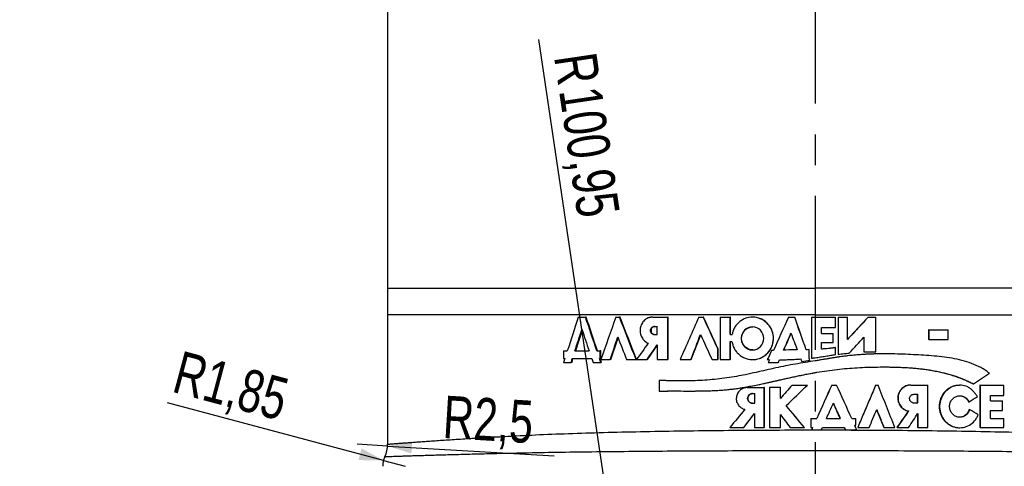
# Model space of a CAD drawing. Header units: millimetres. Extents: x 10 to 412, y 8 to 584.
# Tile 65 of 83: x 262 to 343, y 346 to 383. Entities that reach past the tile are written whole.
import ezdxf

# ---------------------------------------------------------------- set-up
doc = ezdxf.new("R2010")
doc.units = ezdxf.units.MM
doc.linetypes.add('CENTERX2', pattern=[20.32, 12.7, -2.54, 2.54, -2.54])
for name, color, linetype in [('CENTERLINE', 4, 'CENTERX2'), ('DETAIL', 3, 'Continuous'), ('DIMENSIONS', 2, 'Continuous')]:
    doc.layers.add(name, color=color, linetype=linetype)
doc.layers.add('OUTLINE', color=7, linetype='Continuous', lineweight=25)
doc.styles.add('SLDTEXTSTYLE0', font='TXT', dxfattribs={"width": 0.75})
doc.dimstyles.new('SLDDIMSTYLE1', dxfattribs={"dimtxt": 3.5, "dimasz": 2, "dimexe": 0, "dimexo": 0.0625, "dimgap": 0.875, "dimtad": 1, "dimrnd": 1e-09, "dimzin": 12, "dimdsep": 46, "dimtxsty": 'SLDTEXTSTYLE0', "dimsah": 1, "dimcen": 0, "dimadec": 0, "dimazin": 3, "dimtfac": 1, "dimtofl": 0, "dimtmove": 0, "dimatfit": 3, "dimfxl": 0, "dimfrac": 2, "dimtolj": 1, "dimtzin": 12, "dimarcsym": 0})
doc.dimstyles.new('SLDDIMSTYLE4', dxfattribs={"dimtxt": 3.5, "dimasz": 2, "dimexe": 0, "dimexo": 0.0625, "dimgap": 0.875, "dimtad": 1, "dimrnd": 1e-09, "dimzin": 12, "dimdsep": 46, "dimtxsty": 'SLDTEXTSTYLE0', "dimsah": 1, "dimcen": 0.09, "dimadec": 0, "dimazin": 3, "dimtol": 1, "dimtp": 1.5, "dimtm": 1.5, "dimtfac": 1, "dimtofl": 0, "dimtmove": 0, "dimatfit": 3, "dimfxl": 0, "dimfrac": 2, "dimtolj": 1, "dimarcsym": 0})
doc.dimstyles.new('SLDDIMSTYLE6', dxfattribs={"dimtxt": 3.5, "dimasz": 2, "dimexe": 0, "dimexo": 0.0625, "dimgap": 0.875, "dimtad": 0, "dimtih": 1, "dimtoh": 1, "dimrnd": 1e-09, "dimzin": 12, "dimdsep": 46, "dimtxsty": 'SLDTEXTSTYLE0', "dimsah": 1, "dimcen": 0.09, "dimadec": 0, "dimazin": 3, "dimtfac": 1, "dimtofl": 0, "dimtmove": 0, "dimatfit": 3, "dimfxl": 0, "dimfrac": 2, "dimtolj": 1, "dimtzin": 12, "dimarcsym": 0})
doc.dimstyles.new('SLDDIMSTYLE7', dxfattribs={"dimtxt": 3.5, "dimasz": 2, "dimexe": 0, "dimexo": 0.0625, "dimgap": 0.875, "dimtad": 1, "dimdec": 4, "dimzin": 12, "dimdsep": 46, "dimtxsty": 'SLDTEXTSTYLE0', "dimsah": 1, "dimcen": 0.09, "dimazin": 3, "dimtfac": 1, "dimtofl": 0, "dimtmove": 0, "dimatfit": 3, "dimfxl": 0, "dimfrac": 2, "dimtolj": 1, "dimtzin": 12, "dimarcsym": 0})
doc.dimstyles.new('SLDDIMSTYLE9', dxfattribs={"dimtxt": 3.5, "dimasz": 2, "dimexe": 0, "dimexo": 0.0625, "dimgap": 0.875, "dimtad": 1, "dimrnd": 1e-09, "dimzin": 12, "dimdsep": 46, "dimtxsty": 'SLDTEXTSTYLE0', "dimsah": 1, "dimcen": 0, "dimadec": 0, "dimazin": 3, "dimtfac": 1, "dimtofl": 0, "dimtmove": 0, "dimatfit": 3, "dimfxl": 0, "dimfrac": 2, "dimtolj": 1, "dimtzin": 12, "dimarcsym": 0})

# ---------------------------------------------------------------- blocks, each defined once
blk = doc.blocks.new('_D_1')
at = {"layer": 'DIMENSIONS'}
blk.add_line((312.899, 327.714), (304.925, 381.509), dxfattribs=at)
blk.add_solid([(312.899, 327.714), (313.1, 329.766), (312.111, 329.619)], dxfattribs=at)
at = {"layer": 'DIMENSIONS', "char_height": 3.5, "attachment_point": 1, "rotation": 278.43155, "style": 'SLDTEXTSTYLE0'}
for s, insert in [('R', (309.62, 380.601)), ('100,95', (310.035, 377.798))]:
    blk.add_mtext(s, dxfattribs=dict(at, insert=insert))
blk = doc.blocks.new('_D_4')
at = {"layer": 'DIMENSIONS'}
for p, q in [((316.213, 571.805), (257.7, 571.805)), ((259.7, 324.805), (259.7, 571.805)), ((297.725, 324.805), (257.7, 324.805))]:
    blk.add_line(p, q, dxfattribs=at)
for points in [[(259.7, 571.805), (259.2, 569.805), (260.2, 569.805)], [(259.7, 324.805), (260.2, 326.805), (259.2, 326.805)]]:
    blk.add_solid(points, dxfattribs=at)
at = {"layer": 'DIMENSIONS', "attachment_point": 1, "rotation": 90, "style": 'SLDTEXTSTYLE0'}
for s, insert, char_height in [('±1,50', (256.2, 448.683), 2.5), ('247', (255.188, 439.632), 3.5)]:
    blk.add_mtext(s, dxfattribs=dict(at, insert=insert, char_height=char_height))
blk = doc.blocks.new('_D_12')
at = {"layer": 'DIMENSIONS'}
for p, q in [((381.345, 470.541), (376.345, 465.805)), ((381.345, 470.541), (386.345, 470.541)), ((385.345, 464.929), (385.345, 470.541)), ((376.345, 465.805), (328.7, 465.805))]:
    blk.add_line(p, q, dxfattribs=at)
blk.add_solid([(385.345, 470.541), (384.845, 468.541), (385.845, 468.541)], dxfattribs=at)
at = {"layer": 'DIMENSIONS', "insert": (386.345, 472.274), "char_height": 3.5, "attachment_point": 1, "style": 'SLDTEXTSTYLE0'}
blk.add_mtext('141', dxfattribs=at)
blk = doc.blocks.new('_D_18')
at = {"layer": 'DIMENSIONS'}
for start, end in [(303.36206, 321.65756), (270, 303.36206)]:
    blk.add_arc((327.7, 518.246), 50.949, start, end, dxfattribs=at)
for points in [[(355.718, 475.693), (353.76, 475.049), (354.293, 474.203)], [(327.7, 467.297), (329.71, 466.836), (329.69, 467.836)]]:
    blk.add_solid(points, dxfattribs=at)
at = {"layer": 'DIMENSIONS', "insert": (355.173, 480.203), "char_height": 3.5, "attachment_point": 1, "rotation": 44.10832, "style": 'SLDTEXTSTYLE0'}
blk.add_mtext('33,36°', dxfattribs=at)
blk = doc.blocks.new('_D_20')
at = {"layer": 'DIMENSIONS'}
for q in [(289.946, 348.128), (306.167, 347.159)]:
    blk.add_line((292.446, 347.979), q, dxfattribs=at)
blk.add_solid([(292.446, 347.979), (294.412, 347.36), (294.472, 348.358)], dxfattribs=at)
at = {"layer": 'DIMENSIONS', "insert": (297.149, 352.145), "char_height": 3.5, "attachment_point": 1, "rotation": 356.58224, "style": 'SLDTEXTSTYLE0'}
blk.add_mtext('R2,5', dxfattribs=at)
blk = doc.blocks.new('_D_36')
at = {"layer": 'DIMENSIONS'}
for q in [(274.314, 351.553), (293.9, 346.305)]:
    blk.add_line((292.113, 346.784), q, dxfattribs=at)
blk.add_solid([(292.113, 346.784), (290.311, 347.785), (290.052, 346.819)], dxfattribs=at)
at = {"layer": 'DIMENSIONS', "insert": (275.469, 355.864), "char_height": 3.5, "attachment_point": 1, "rotation": 345, "style": 'SLDTEXTSTYLE0'}
blk.add_mtext('R1,85', dxfattribs=at)

msp = doc.modelspace()

# ---------------------------------------------------------------- linework, layer by layer
at = {"layer": 'CENTERLINE'}
msp.add_line((327.70013, 571.80517), (327.70013, 322.81249), dxfattribs=at)
at = {"layer": 'DETAIL'}
for p, q in [((327.70013, 361.00516), (327.70013, 359.90517)), ((327.70013, 359.90517), (327.70013, 358.80517)), ((303.05909, 358.80517), (292.45013, 358.80517)), ((327.70013, 358.80517), (303.05909, 358.80517)), ((327.70013, 358.80517), (352.34118, 358.80517))]:
    msp.add_line(p, q, dxfattribs=at)
for points, knots in [([(292.45013, 361.00517), (292.45013, 361.00517), (292.75303, 361.00517), (293.80931, 361.00517), (295.30836, 361.00517), (297.74547, 361.00517), (300.54115, 361.00517), (302.11498, 361.00517), (303.57163, 361.00517), (305.26574, 361.00517), (308.942, 361.00517), (313.49589, 361.00517), (317.85102, 361.00517), (322.32302, 361.00517), (325.40421, 361.00517), (327.70013, 361.00517)], [0, 0, 0, 0, 0.1258375, 0.16666667, 0.251675, 0.3775125, 0.44444444, 0.50335, 0.50335, 0.55555556, 0.6275125, 0.751675, 0.83333333, 0.8758375, 1, 1, 1, 1]), ([(362.95013, 361.00517), (362.95013, 361.00517), (362.64724, 361.00517), (361.59096, 361.00517), (360.09191, 361.00517), (357.6548, 361.00517), (354.85911, 361.00517), (353.28528, 361.00517), (351.82864, 361.00517), (350.13453, 361.00517), (346.45827, 361.00517), (341.90438, 361.00517), (337.54925, 361.00517), (333.07724, 361.00517), (329.99606, 361.00517), (327.70013, 361.00517)], [0, 0, 0, 0, 0.1258375, 0.16666667, 0.251675, 0.3775125, 0.44444444, 0.50335, 0.50335, 0.55555556, 0.6275125, 0.751675, 0.83333333, 0.8758375, 1, 1, 1, 1]), ([(303.05909, 348.82363), (304.71628, 348.91248), (306.50414, 348.98494), (309.37981, 349.07631), (310.37295, 349.10383), (312.38915, 349.15275), (313.41628, 349.1743), (316.55372, 349.23124), (318.72171, 349.25905), (323.2041, 349.29628), (325.45042, 349.30517), (328.82726, 349.30517), (329.95412, 349.30291), (332.21035, 349.29374), (333.34479, 349.28677), (336.68584, 349.25892), (338.84675, 349.23125), (341.9901, 349.17419), (343.02144, 349.15254), (344.54299, 349.11556), (345.04462, 349.10251), (346.03004, 349.07505), (346.51485, 349.06062), (348.89986, 348.98475), (350.68399, 348.91248), (352.34118, 348.82363)], [0, 0, 0, 0, 0.125, 0.125, 0.1875, 0.1875, 0.25, 0.25, 0.375, 0.375, 0.5, 0.5, 0.5625, 0.5625, 0.625, 0.625, 0.75, 0.75, 0.8125, 0.8125, 0.84375, 0.84375, 0.875, 0.875, 1, 1, 1, 1]), ([(292.45141, 348.12735), (292.45099, 348.12732), (292.4449, 348.12686), (292.46812, 348.12872), (292.5242, 348.13332), (292.62168, 348.14127), (292.75535, 348.15208), (292.92612, 348.16582), (293.13353, 348.18231), (293.37735, 348.20147), (293.66002, 348.22342), (293.98283, 348.24811), (294.34651, 348.27545), (294.74745, 348.30508), (295.18497, 348.33682), (295.67083, 348.37134), (296.2083, 348.40869), (296.8, 348.44884), (297.43172, 348.49067), (298.10218, 348.53399), (298.81897, 348.57909), (299.58338, 348.62588), (300.39574, 348.67421), (301.24656, 348.72342), (302.13091, 348.77325), (302.74981, 348.80684), (303.05909, 348.82363)], [0, 0, 0, 0, 0.00302352, 0.04399083, 0.0849696, 0.12593691, 0.16669065, 0.20747821, 0.24827711, 0.28906469, 0.32981848, 0.37175371, 0.41372565, 0.45570992, 0.49768195, 0.53961724, 0.58481244, 0.63005345, 0.67530987, 0.72055101, 0.76574625, 0.81256302, 0.85943076, 0.90631545, 0.95318315, 1, 1, 1, 1]), ([(302.77966, 347.37623), (302.48114, 347.36935), (301.8838, 347.35559), (301.02924, 347.33512), (300.20616, 347.31491), (299.41913, 347.29501), (298.65985, 347.27527), (297.93099, 347.25579), (297.23449, 347.23663), (296.57954, 347.21812), (295.96753, 347.20039), (295.4242, 347.18421), (294.9439, 347.1696), (294.52043, 347.15644), (294.13133, 347.14415), (293.77723, 347.13273), (293.45563, 347.12222), (293.16814, 347.11264), (292.91597, 347.10415), (292.70196, 347.09684), (292.52638, 347.09078), (292.39106, 347.08606), (292.2938, 347.08266), (292.23839, 347.08074), (292.2153, 347.07991), (292.22133, 347.08013), (292.22178, 347.08015)], [0, 0, 0, 0, 0.04528362, 0.09061178, 0.13595479, 0.18128293, 0.22656652, 0.27342242, 0.32032765, 0.3672494, 0.41415458, 0.46101053, 0.50174665, 0.54251528, 0.58329469, 0.62406327, 0.66479942, 0.70666801, 0.74857186, 0.7904875, 0.8323913, 0.87425991, 0.91506798, 0.95590868, 0.99676029, 1, 1, 1, 1]), ([(352.62061, 347.37624), (350.96067, 347.41419), (349.16756, 347.44496), (346.76382, 347.47723), (346.27488, 347.48336), (345.28044, 347.49503), (344.77383, 347.50058), (343.23685, 347.51629), (342.19434, 347.52547), (339.01496, 347.54968), (336.82671, 347.5614), (333.4395, 347.57321), (332.28858, 347.57617), (330.00009, 347.58006), (328.85717, 347.58102), (325.43231, 347.58105), (323.15425, 347.57731), (319.74523, 347.56552), (318.62648, 347.56059), (316.43146, 347.54874), (315.35375, 347.5418), (313.2376, 347.52574), (312.19915, 347.51661), (310.16225, 347.49588), (309.16031, 347.48421), (307.22249, 347.45829), (306.28381, 347.44399), (304.47649, 347.41244), (303.60963, 347.39521), (302.77966, 347.37624)], [0, 0, 0, 0, 0.125, 0.125, 0.15625, 0.15625, 0.1875, 0.1875, 0.25, 0.25, 0.375, 0.375, 0.4375, 0.4375, 0.5, 0.5, 0.625, 0.625, 0.6875, 0.6875, 0.75, 0.75, 0.8125, 0.8125, 0.875, 0.875, 0.9375, 0.9375, 1, 1, 1, 1])]:
    msp.add_open_spline(points, degree=3, knots=knots, dxfattribs=at)
at = {"layer": 'OUTLINE'}
for p, q in [((292.45013, 453.70517), (292.45013, 361.00063)), ((292.45013, 361.00516), (292.45013, 358.80517)), ((292.45013, 358.8097), (292.45013, 348.12735)), ((308.16617, 358.60517), (308.76457, 358.60517)), ((308.81724, 358.60517), (308.76457, 358.60517)), ((311.25413, 358.60517), (311.57129, 358.60517)), ((311.61615, 358.60517), (311.57129, 358.60517)), ((314.28255, 358.60517), (315.55238, 358.60517)), ((315.55238, 355.10517), (315.55238, 358.60517)), ((315.58616, 358.60517), (315.55238, 358.60517)), ((315.58616, 355.10517), (315.58616, 358.60517)), ((318.09984, 358.60517), (318.4681, 358.60517)), ((318.49378, 358.60517), (318.4681, 358.60517)), ((319.85618, 358.60517), (320.69113, 358.60517)), ((319.85618, 358.60517), (319.85618, 355.10517)), ((320.69113, 357.17613), (320.69113, 358.60517)), ((320.71062, 358.60517), (320.69113, 358.60517)), ((320.71062, 357.17613), (320.71062, 358.60517)), ((322.53605, 358.60531), (322.52165, 358.60531)), ((325.48192, 358.60517), (326.00161, 358.60517)), ((326.00634, 358.60517), (326.00161, 358.60517)), ((327.38711, 358.60517), (329.35958, 358.60517)), ((327.38711, 358.60517), (327.38711, 355.22759)), ((329.35958, 357.75555), (329.35958, 358.60517)), ((329.57543, 358.60517), (329.57543, 355.53708)), ((329.57543, 358.60517), (329.58066, 358.60517)), ((329.58066, 358.60517), (330.35194, 358.60517)), ((329.58066, 358.60517), (329.58066, 355.53708)), ((330.35194, 356.7703), (330.35194, 358.60517)), ((332.04814, 358.60517), (332.06027, 358.60517)), ((332.06027, 358.60517), (332.70042, 358.60517)), ((332.70042, 355.74659), (332.70042, 358.60517)), ((308.49139, 357.52893), (307.93177, 355.8199)), ((314.43001, 357.83631), (314.67204, 357.83631)), ((314.43001, 357.17361), (314.67204, 357.17361)), ((314.67204, 357.17361), (314.67204, 357.83631)), ((317.4696, 355.10517), (318.2545, 357.14488)), ((320.69113, 357.17613), (320.84125, 357.17613)), ((328.20051, 357.75555), (329.35958, 357.75555)), ((328.20051, 357.24992), (328.20051, 357.75555)), ((328.20051, 357.24992), (329.17521, 357.24992)), ((329.17521, 356.51903), (329.17521, 357.24992)), ((337.01722, 357.56089), (337.01722, 356.77134)), ((337.04321, 357.56089), (337.01722, 357.56089)), ((337.04321, 357.56089), (337.04321, 356.77134)), ((337.04321, 357.56089), (338.66243, 357.56089)), ((338.66243, 356.77134), (338.66243, 357.56089)), ((310.85305, 355.10517), (311.44592, 356.91423)), ((313.87216, 355.10517), (314.67204, 356.26284)), ((314.67204, 356.31529), (314.67204, 355.10517)), ((320.69113, 356.58978), (320.83205, 356.58978)), ((320.69113, 355.10517), (320.69113, 356.58978)), ((320.71062, 355.10517), (320.71062, 356.58978)), ((328.20068, 356.51903), (329.17521, 356.51903)), ((328.20068, 355.97252), (328.20068, 356.51903)), ((331.69357, 356.93303), (331.69357, 355.74659)), ((331.70471, 356.94498), (331.70471, 355.74659)), ((337.04321, 356.77134), (337.01722, 356.77134)), ((337.04321, 356.77134), (338.66243, 356.77134)), ((306.95628, 355.8199), (306.95628, 355.18873)), ((306.95628, 355.8199), (307.26076, 355.8199)), ((307.87664, 355.8199), (309.05952, 355.8199)), ((309.69911, 355.8199), (309.98131, 355.8199)), ((309.98131, 355.18873), (309.98131, 355.8199)), ((310.03059, 355.8199), (309.98131, 355.8199)), ((310.03059, 355.18873), (310.03059, 355.8199)), ((319.65876, 355.10517), (319.65876, 356.00762)), ((319.68112, 356.00762), (319.65876, 356.00762)), ((319.68112, 355.10517), (319.68112, 356.00762)), ((327.19367, 355.22123), (327.19367, 355.92923)), ((327.19508, 355.92923), (327.19367, 355.92923)), ((327.19508, 355.22123), (327.19508, 355.92923)), ((329.35497, 356.09527), (329.35958, 356.09527)), ((329.35958, 355.52107), (329.35958, 356.09527)), ((329.57543, 355.53708), (329.58066, 355.53708)), ((331.69357, 355.74659), (331.70471, 355.74659)), ((331.70471, 355.74659), (332.70042, 355.74659)), ((333.45186, 355.58086), (333.43586, 355.58086)), ((306.95628, 355.18873), (307.05816, 355.18873)), ((306.95628, 354.87017), (307.56783, 354.87017)), ((307.62382, 354.87017), (307.56783, 354.87017)), ((307.67118, 355.18873), (309.27104, 355.18873)), ((309.37812, 354.87017), (310.02159, 354.87017)), ((309.91321, 355.18873), (309.98131, 355.18873)), ((310.03059, 355.18873), (309.98131, 355.18873)), ((310.07076, 354.87017), (310.02159, 354.87017)), ((310.03407, 355.10517), (310.80607, 355.10517)), ((310.85305, 355.10517), (310.80607, 355.10517)), ((312.14493, 355.10517), (312.93309, 355.10517)), ((312.97416, 355.10517), (312.93309, 355.10517)), ((312.9616, 355.10517), (313.8336, 355.10517)), ((313.87216, 355.10517), (313.8336, 355.10517)), ((314.67204, 355.10517), (315.55238, 355.10517)), ((315.58616, 355.10517), (315.55238, 355.10517)), ((316.55064, 355.10517), (317.44107, 355.10517)), ((317.4696, 355.10517), (317.44107, 355.10517)), ((319.18711, 355.10517), (319.65876, 355.10517)), ((319.68112, 355.10517), (319.65876, 355.10517)), ((319.85618, 355.10517), (320.69113, 355.10517)), ((320.71062, 355.10517), (320.69113, 355.10517)), ((322.52223, 355.10509), (322.53663, 355.10509)), ((323.81919, 354.87017), (324.64973, 354.87017)), ((324.65822, 354.87017), (324.64973, 354.87017)), ((324.75267, 355.08995), (324.74445, 355.08995)), ((326.58133, 354.95153), (326.57821, 354.95153)), ((327.19508, 355.22123), (327.19367, 355.22123)), ((327.25814, 355.04181), (327.25691, 355.04181)), ((327.70139, 355.26407), (327.70139, 355.26407)), ((314.87962, 353.39134), (314.84386, 353.39134)), ((314.84386, 353.39134), (314.84386, 352.50767)), ((325.78845, 353.00518), (327.06699, 353.00518)), ((327.06875, 353.00518), (327.06699, 353.00518)), ((329.05613, 353.00518), (329.05992, 353.00518)), ((329.05992, 353.00518), (329.45118, 353.00518)), ((332.6704, 353.00518), (332.68426, 353.00518)), ((332.68426, 353.00518), (332.86885, 353.00518)), ((335.57198, 353.00518), (335.55008, 353.00518)), ((335.57198, 353.00518), (336.97459, 353.00518)), ((336.97459, 349.50518), (336.97459, 353.00518)), ((340.69822, 353.1096), (340.73447, 353.1096)), ((341.24648, 353.00518), (341.24648, 349.50518)), ((341.28426, 353.00518), (341.24648, 353.00518)), ((341.28426, 353.00518), (341.28426, 349.50518)), ((341.28426, 353.00518), (343.24975, 353.00518)), ((343.24975, 352.13568), (343.24975, 353.00518)), ((314.87962, 352.50767), (314.84386, 352.50767)), ((317.32954, 352.51618), (317.35839, 352.51618)), ((322.0818, 352.79936), (323.49109, 352.79936)), ((322.51749, 352.30501), (322.72508, 352.30501)), ((322.72508, 351.50883), (322.72508, 352.30501)), ((323.49109, 349.50518), (323.49109, 352.79936)), ((323.5028, 352.79936), (323.49109, 352.79936)), ((323.5028, 349.50518), (323.5028, 352.79936)), ((323.91566, 352.84701), (324.81829, 352.84701)), ((323.91566, 352.84701), (323.91566, 349.50518)), ((324.81829, 351.90691), (324.81829, 352.84701)), ((324.8263, 352.84701), (324.81829, 352.84701)), ((324.8263, 351.91599), (324.8263, 352.84701)), ((335.81808, 352.24818), (336.14283, 352.24818)), ((336.11935, 351.55021), (336.11935, 352.24818)), ((336.14283, 351.55021), (336.14283, 352.24818)), ((339.62175, 352.99021), (339.58859, 352.99021)), ((322.51749, 351.50883), (322.72508, 351.50883)), ((335.73982, 351.55021), (336.14283, 351.55021)), ((340.33266, 351.61515), (340.36789, 351.61515)), ((342.14826, 352.13568), (343.24975, 352.13568)), ((342.14826, 351.71932), (342.14826, 352.13568)), ((342.14826, 351.71932), (343.12491, 351.71932)), ((343.12491, 350.91617), (343.12491, 351.71932)), ((321.81474, 349.50518), (322.70044, 350.65251)), ((322.70044, 350.67052), (322.70044, 349.50518)), ((324.81829, 349.50518), (324.81829, 350.58693)), ((324.8263, 349.50518), (324.8263, 350.57612)), ((325.30981, 351.30869), (325.30315, 351.30869)), ((332.75558, 350.97909), (333.34276, 349.50518)), ((335.39213, 350.87026), (335.37074, 350.87026)), ((336.11935, 350.63407), (336.11935, 349.50518)), ((336.14283, 350.67052), (336.14283, 349.50518)), ((340.37418, 350.97862), (340.40953, 350.97862)), ((342.14826, 350.91617), (343.12491, 350.91617)), ((342.14826, 350.24785), (342.14826, 350.91617)), ((327.33336, 350.24785), (327.33336, 349.50518)), ((327.33336, 350.24785), (327.81292, 350.24785)), ((328.61831, 350.24785), (329.75925, 350.24785)), ((330.69814, 350.24785), (331.03493, 350.24785)), ((331.03493, 349.68971), (331.03493, 350.24785)), ((342.14826, 350.24785), (343.24975, 350.24785)), ((343.24975, 349.50518), (343.24975, 350.24785)), ((320.66161, 349.50518), (321.79833, 349.50518)), ((321.81474, 349.50518), (321.79833, 349.50518)), ((322.70044, 349.50518), (323.49109, 349.50518)), ((323.5028, 349.50518), (323.49109, 349.50518)), ((323.91566, 349.50518), (324.81829, 349.50518)), ((324.8263, 349.50518), (324.81829, 349.50518)), ((325.62056, 349.50518), (326.79655, 349.50518)), ((326.79906, 349.50518), (326.79655, 349.50518)), ((327.33336, 349.50518), (327.47696, 349.50518)), ((327.38925, 349.31128), (328.19473, 349.31128)), ((328.28242, 349.50518), (330.09522, 349.50518)), ((330.17599, 349.31128), (330.18289, 349.31128)), ((330.18289, 349.31128), (331.12094, 349.31128)), ((330.95016, 349.68971), (331.03493, 349.68971)), ((331.19532, 349.50518), (331.20507, 349.50518)), ((331.20507, 349.50518), (332.13373, 349.50518)), ((333.34276, 349.50518), (333.3585, 349.50518)), ((333.3585, 349.50518), (334.25616, 349.50518)), ((334.43859, 349.50518), (334.41985, 349.50518)), ((334.43859, 349.50518), (335.39213, 349.50518)), ((336.14283, 349.50518), (336.11935, 349.50518)), ((336.14283, 349.50518), (336.97459, 349.50518)), ((339.57455, 349.4895), (339.60767, 349.4895)), ((341.28426, 349.50518), (341.24648, 349.50518)), ((341.28426, 349.50518), (343.24975, 349.50518))]:
    msp.add_line(p, q, dxfattribs=at)
at = {"layer": 'OUTLINE', "flags": 128}
msp.add_lwpolyline([(322.52328, 355.90516), (322.7033, 355.9239), (322.87942, 355.98007), (323.04137, 356.06905), (323.18082, 356.18705), (323.29397, 356.32985), (323.37864, 356.49489), (323.43116, 356.67256), (323.44867, 356.85517), (323.43116, 357.03776), (323.37864, 357.21544), (323.29398, 357.38048), (323.18082, 357.5233), (323.04137, 357.64128), (322.87942, 357.73027), (322.7033, 357.78645), (322.52328, 357.80517), (322.34338, 357.78645), (322.16765, 357.73027), (322.00628, 357.64128), (321.8675, 357.5233), (321.75501, 357.3805), (321.6709, 357.21544), (321.61875, 357.03779), (321.60137, 356.85517), (321.61875, 356.67257), (321.6709, 356.49489), (321.75499, 356.32986), (321.8675, 356.18705), (322.00628, 356.06905), (322.16765, 355.98007), (322.34338, 355.9239), (322.52328, 355.90516)], dxfattribs=at)
at = {"layer": 'OUTLINE'}
for centre, radius, start, end in [((289.95013, 348.12726), 2.5, 335.2497996, 0.0051243), ((289.9461, 348.12789), 2.50403, 335.5890353, 0), ((293.90013, 346.30517), 1.85, 155.2151194, 180)]:
    msp.add_arc(centre, radius, start, end, dxfattribs=at)
for points in [[(308.16617, 358.60517), (307.86133, 357.67674), (307.55948, 356.74832), (307.26076, 355.81989)], [(309.69911, 355.81989), (309.3848, 356.74832), (309.07323, 357.67674), (308.76457, 358.60517)], [(309.74918, 355.81989), (309.43574, 356.74832), (309.12504, 357.67674), (308.81723, 358.60517)], [(311.25413, 358.60517), (310.84327, 357.4385), (310.43648, 356.27184), (310.03407, 355.10517)], [(312.93309, 355.10517), (312.47469, 356.27184), (312.02063, 357.4385), (311.57129, 358.60517)], [(312.97416, 355.10517), (312.51704, 356.27184), (312.06424, 357.4385), (311.61615, 358.60517)], [(318.09984, 358.60517), (317.58002, 357.4385), (317.06345, 356.27184), (316.55064, 355.10517)], [(319.65876, 356.00763), (319.26024, 356.87348), (318.86327, 357.73932), (318.4681, 358.60517)], [(319.68112, 356.00763), (319.28371, 356.87348), (318.88785, 357.73932), (318.49378, 358.60517)], [(325.48192, 358.60517), (325.07463, 357.69192), (324.66778, 356.77868), (324.26158, 355.86543)], [(326.94631, 355.92317), (326.63129, 356.81717), (326.31635, 357.71117), (326.00161, 358.60517)], [(326.94841, 355.92317), (326.63426, 356.81717), (326.3202, 357.71117), (326.00634, 358.60517)], [(332.06027, 358.60517), (331.49226, 357.99354), (330.9226, 357.38192), (330.35194, 356.77029)], [(307.87664, 355.81989), (308.07133, 356.4166), (308.26728, 357.0133), (308.46443, 357.61)], [(308.46443, 357.61), (308.66159, 357.0133), (308.85997, 356.4166), (309.05952, 355.81989)], [(317.44107, 355.10517), (317.70656, 355.79549), (317.97296, 356.48581), (318.24021, 357.17613)], [(318.24021, 357.17613), (318.55471, 356.48581), (318.87039, 355.79549), (319.18711, 355.10517)], [(325.09069, 355.893), (325.29064, 356.35658), (325.49071, 356.82016), (325.69088, 357.28374)], [(325.69647, 357.28374), (325.49686, 356.82016), (325.29734, 356.35658), (325.09794, 355.893)], [(325.69088, 357.28374), (325.86489, 356.8261), (326.03897, 356.36847), (326.21311, 355.91083)], [(310.80607, 355.10517), (311.01015, 355.72932), (311.21528, 356.35347), (311.42142, 356.97763)], [(311.42142, 356.97763), (311.66125, 356.35347), (311.90244, 355.72932), (312.14493, 355.10517)], [(313.93156, 356.45982), (313.60621, 356.00827), (313.28284, 355.55672), (312.9616, 355.10517)], [(313.8336, 355.10517), (314.11165, 355.50854), (314.39116, 355.91191), (314.67204, 356.31528)], [(330.4938, 355.64502), (330.89805, 356.07834), (331.30176, 356.51166), (331.70471, 356.94498)], [(324.09728, 355.85729), (323.97941, 355.60658), (323.86161, 355.35587), (323.74386, 355.10517)], [(324.26158, 355.86543), (324.2068, 355.86272), (324.15204, 355.86), (324.09728, 355.85729)], [(326.21311, 355.91083), (325.6566, 355.90327), (325.28266, 355.89732), (325.09069, 355.893)], [(327.19367, 355.92923), (327.11121, 355.92721), (327.02876, 355.92519), (326.94631, 355.92317)], [(307.05816, 355.18874), (307.02416, 355.08255), (306.9902, 354.97636), (306.95628, 354.87017)], [(307.56783, 354.87017), (307.60224, 354.97636), (307.63669, 355.08255), (307.67118, 355.18874)], [(307.62382, 354.87017), (307.65814, 354.97636), (307.69249, 355.08255), (307.72688, 355.18874)], [(309.27104, 355.18874), (309.30669, 355.08255), (309.34239, 354.97636), (309.37812, 354.87017)], [(310.02159, 354.87017), (309.98543, 354.97636), (309.9493, 355.08255), (309.91321, 355.18874)], [(310.07076, 354.87017), (310.0347, 354.97636), (309.99867, 355.08255), (309.96268, 355.18874)], [(323.74386, 355.10517), (323.8029, 355.10323), (323.86195, 355.1013), (323.92101, 355.09936)], [(323.92101, 355.09936), (323.88707, 355.02297), (323.85312, 354.94657), (323.81919, 354.87017)], [(324.64973, 354.87017), (324.6813, 354.94343), (324.71287, 355.01669), (324.74445, 355.08995)], [(324.65822, 354.87017), (324.6897, 354.94343), (324.72118, 355.01669), (324.75267, 355.08995)], [(324.75267, 355.08995), (325.32574, 355.09331), (325.90901, 355.11696), (326.50185, 355.16093)], [(326.4985, 355.16093), (326.52507, 355.09113), (326.55164, 355.02134), (326.57821, 354.95154)], [(326.57821, 354.95154), (326.80439, 354.98163), (327.03063, 355.01171), (327.25691, 355.0418)], [(326.58133, 354.95154), (326.80688, 354.98163), (327.0325, 355.01171), (327.25814, 355.0418)], [(327.25691, 355.0418), (327.23583, 355.10161), (327.21475, 355.16142), (327.19367, 355.22124)], [(327.25814, 355.0418), (327.23712, 355.10161), (327.2161, 355.16142), (327.19508, 355.22124)], [(340.73447, 353.10961), (341.17454, 353.40478), (341.61123, 353.69996), (342.04421, 353.99513)], [(325.78845, 353.00517), (325.46479, 352.63909), (325.14136, 352.273), (324.81829, 351.90692)], [(325.30315, 351.3087), (325.89037, 351.87419), (326.47855, 352.43968), (327.06699, 353.00517)], [(325.30981, 351.3087), (325.8954, 351.87419), (326.48195, 352.43968), (327.06875, 353.00517)], [(329.05613, 353.00517), (328.64181, 352.08606), (328.22722, 351.16696), (327.81261, 350.24785)], [(329.05992, 353.00517), (328.64444, 352.08606), (328.22869, 351.16696), (327.81292, 350.24785)], [(330.69814, 350.24785), (330.28301, 351.16696), (329.86727, 352.08606), (329.45118, 353.00517)], [(332.6704, 353.00517), (332.17999, 351.8385), (331.68815, 350.67184), (331.19532, 349.50517)], [(332.68426, 353.00517), (332.19248, 351.8385), (331.69927, 350.67184), (331.20507, 349.50517)], [(334.25616, 349.50517), (333.79528, 350.67184), (333.33272, 351.8385), (332.86885, 353.00517)], [(328.61831, 350.24785), (328.80839, 350.66818), (328.99844, 351.0885), (329.18841, 351.50883)], [(329.75352, 350.24785), (329.56385, 350.66818), (329.37409, 351.0885), (329.18427, 351.50883)], [(329.18841, 351.50883), (329.37876, 351.0885), (329.56905, 350.66818), (329.75925, 350.24785)], [(340.36789, 351.61515), (340.60019, 351.76332), (340.83159, 351.9115), (341.06203, 352.05967)], [(321.89644, 351.00943), (321.48357, 350.50801), (321.07187, 350.00659), (320.66161, 349.50517)], [(321.79833, 349.50517), (322.09843, 349.89362), (322.39917, 350.28207), (322.70044, 350.67052)], [(324.81829, 350.58693), (325.08549, 350.22634), (325.35294, 349.86575), (325.62056, 349.50517)], [(326.79655, 349.50517), (326.29834, 350.10634), (325.8004, 350.70752), (325.30315, 351.3087)], [(326.79906, 349.50517), (326.30224, 350.10634), (325.80568, 350.70752), (325.30981, 351.3087)], [(332.13373, 349.50517), (332.34367, 350.0022), (332.55338, 350.49923), (332.76283, 350.99626)], [(332.76283, 350.99626), (332.96163, 350.49923), (333.1602, 350.0022), (333.3585, 349.50517)], [(335.37074, 350.87026), (335.05467, 350.41523), (334.73767, 349.9602), (334.41985, 349.50517)], [(335.39213, 350.87026), (335.07519, 350.41523), (334.7573, 349.9602), (334.43859, 349.50517)], [(335.39213, 349.50517), (335.64297, 349.89362), (335.89323, 350.28207), (336.14283, 350.67052)], [(341.12264, 350.55569), (340.88594, 350.69667), (340.64821, 350.83764), (340.40953, 350.97862)], [(327.47696, 349.50517), (327.44772, 349.44054), (327.41849, 349.37591), (327.38925, 349.31128)], [(328.19473, 349.31128), (328.22396, 349.37591), (328.25319, 349.44054), (328.28242, 349.50517)], [(330.08856, 349.50517), (330.1177, 349.44054), (330.14685, 349.37591), (330.17599, 349.31128)], [(330.09522, 349.50517), (330.12445, 349.44054), (330.15367, 349.37591), (330.18289, 349.31128)], [(331.12094, 349.31128), (331.06403, 349.43743), (331.0071, 349.56357), (330.95016, 349.68972)]]:
    msp.add_open_spline(points, degree=3, dxfattribs=at)
for points, knots in [([(314.28255, 358.60517), (314.25235, 358.6043), (314.19229, 358.60259), (314.10327, 358.58955), (314.01603, 358.5688), (313.9025, 358.53006), (313.76691, 358.46204), (313.57219, 358.31408), (313.37808, 358.06357), (313.25511, 357.69513), (313.25493, 357.30306), (313.35825, 356.99559), (313.49407, 356.78429), (313.62064, 356.64807), (313.76653, 356.53504), (313.87642, 356.48496), (313.93156, 356.45982)], [0, 0, 0, 0, 0.03167795, 0.06300016, 0.09420192, 0.12552125, 0.1881941, 0.25085699, 0.37559268, 0.50022548, 0.62481761, 0.74945045, 0.81203731, 0.87467065, 0.93710848, 1, 1, 1, 1]), ([(320.83205, 356.58978), (320.84425, 356.53738), (320.8686, 356.43281), (320.92418, 356.22614), (321.0265, 355.97675), (321.21246, 355.71247), (321.44253, 355.48546), (321.70886, 355.30355), (322.10234, 355.13421), (322.64416, 355.06778), (323.27763, 355.23703), (323.80584, 355.62771), (324.15661, 356.18297), (324.28558, 356.82635), (324.17713, 357.47352), (323.84432, 358.03977), (323.32899, 358.44749), (322.70127, 358.63759), (322.15745, 358.58919), (321.75859, 358.43298), (321.48648, 358.25996), (321.24921, 358.0406), (321.05492, 357.78254), (320.94476, 357.5366), (320.8827, 357.33184), (320.85508, 357.2281), (320.84125, 357.17613)], [0, 0, 0, 0, 0.0156559, 0.03124723, 0.0622974, 0.09363114, 0.12506585, 0.15660859, 0.18777877, 0.2504234, 0.31304302, 0.37552973, 0.43784797, 0.49999961, 0.5621494, 0.62446291, 0.68694436, 0.74956086, 0.81220685, 0.84337563, 0.87492465, 0.90636231, 0.93769905, 0.96875127, 0.98434335, 1, 1, 1, 1]), ([(322.53663, 355.1084), (322.57622, 355.10793), (322.687, 355.10663), (322.86758, 355.13387), (323.07485, 355.18819), (323.27348, 355.26966), (323.46091, 355.37443), (323.63373, 355.50241), (323.78934, 355.65114), (323.92618, 355.8175), (324.04124, 355.99961), (324.1331, 356.19486), (324.20135, 356.39991), (324.24381, 356.61204), (324.25991, 356.82753), (324.25057, 357.04306), (324.21494, 357.25539), (324.15341, 357.46219), (324.06779, 357.6606), (323.95815, 357.84705), (323.82641, 358.01794), (323.67571, 358.17144), (323.50763, 358.30451), (323.32402, 358.41528), (323.12815, 358.5032), (322.92246, 358.56489), (322.72399, 358.60018), (322.59432, 358.60236), (322.53598, 358.60335)], [0, 0, 0, 0, 0.02193745, 0.06138633, 0.10063047, 0.14030025, 0.17964373, 0.21883233, 0.25848782, 0.29785338, 0.33700913, 0.37655848, 0.41607954, 0.45535779, 0.49498329, 0.53436505, 0.57345042, 0.61282981, 0.65251955, 0.69182836, 0.73136324, 0.77087301, 0.80993, 0.84915023, 0.8888717, 0.92817315, 0.96768472, 1, 1, 1, 1]), ([(332.04814, 358.60517), (331.76471, 358.29935), (331.2003, 357.69038), (330.6339, 357.08139), (330.35194, 356.77822)], [0, 0, 0, 0, 0.5021706, 1, 1, 1, 1]), ([(314.43001, 357.17361), (314.34825, 357.17369), (314.26964, 357.20856), (314.15422, 357.33276), (314.12164, 357.41743), (314.12189, 357.59248), (314.1542, 357.67717), (314.26966, 357.80134), (314.34746, 357.83553), (314.43001, 357.8363)], [0, 0, 0, 0, 0.25, 0.25, 0.5, 0.5, 0.75, 0.75, 1, 1, 1, 1]), ([(314.46691, 357.8363), (314.45333, 357.83567), (314.42636, 357.8344), (314.38669, 357.82552), (314.32346, 357.80255), (314.24354, 357.74526), (314.17567, 357.63496), (314.15152, 357.50497), (314.17547, 357.37492), (314.23258, 357.28287), (314.29482, 357.22758), (314.34842, 357.19712), (314.40646, 357.17726), (314.44676, 357.17483), (314.46691, 357.17361)], [0, 0, 0, 0, 0.04230375, 0.08400223, 0.12578779, 0.25017727, 0.37500912, 0.49969225, 0.62435137, 0.74923817, 0.81185944, 0.87463776, 0.93732512, 1, 1, 1, 1]), ([(322.53767, 355.90517), (322.41671, 355.90517), (322.29847, 355.93013), (322.06762, 356.03), (321.96845, 356.09873), (321.79899, 356.27536), (321.73412, 356.37749), (321.64121, 356.6123), (321.61827, 356.73199), (321.6184, 356.97834), (321.6415, 357.09883), (321.73383, 357.33205), (321.79951, 357.43554), (321.96793, 357.61104), (322.06826, 357.68063), (322.29781, 357.77991), (322.4167, 357.80517), (322.53764, 357.80517)], [0.500006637, 0.500006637, 0.500006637, 0.500006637, 0.562506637, 0.562506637, 0.625006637, 0.625006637, 0.687506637, 0.687506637, 0.750006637, 0.750006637, 0.812506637, 0.812506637, 0.875006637, 0.875006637, 0.937506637, 0.937506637, 1, 1, 1, 1]), ([(342.04421, 353.99514), (341.92993, 354.07468), (341.70156, 354.23364), (341.22769, 354.52673), (340.59021, 354.80604), (339.79249, 355.05651), (338.9694, 355.2276), (338.13158, 355.34361), (337.28354, 355.4205), (336.42838, 355.47748), (335.28061, 355.54279), (333.83215, 355.59241), (332.07807, 355.57048), (330.61084, 355.45568), (329.44284, 355.29243), (328.57046, 355.1506), (327.71681, 355.00507), (326.87981, 354.8714), (326.05982, 354.73958), (325.24353, 354.59058), (324.43308, 354.41852), (323.62663, 354.23618), (322.79837, 354.04625), (321.99485, 353.87156), (320.92301, 353.66084), (319.6023, 353.47511), (317.99473, 353.3602), (316.66936, 353.34032), (315.77432, 353.35569), (315.25358, 353.37418), (314.99471, 353.38502), (314.84386, 353.39134)], [0, 0, 0, 0, 0.01563137, 0.03123635, 0.06248124, 0.09372312, 0.12497546, 0.15622783, 0.18748193, 0.21873631, 0.24999076, 0.31249225, 0.3749905, 0.43748213, 0.46873505, 0.49998755, 0.53106077, 0.56037112, 0.58968157, 0.61899133, 0.64830057, 0.67760926, 0.70691795, 0.73888674, 0.76553632, 0.82414421, 0.88275767, 0.94137431, 0.97068703, 0.98291854, 1, 1, 1, 1]), ([(327.38711, 355.22759), (327.49153, 355.23904), (327.73512, 355.26574), (328.11573, 355.32458), (328.54379, 355.39554), (328.95827, 355.4624), (329.23506, 355.50286), (329.35958, 355.52107)], [0, 0, 0, 0, 0.15796033, 0.36846628, 0.57897749, 0.81057864, 1, 1, 1, 1]), ([(333.43574, 355.57999), (333.32753, 355.58003), (333.03608, 355.58014), (332.56642, 355.57075), (332.03268, 355.5515), (331.51391, 355.52215), (331.00801, 355.48302), (330.59465, 355.4421), (330.2663, 355.40379), (330.01487, 355.37171), (329.75167, 355.33556), (329.47384, 355.29492), (329.23819, 355.25845), (329.04571, 355.22777), (328.90035, 355.20428), (328.74652, 355.1791), (328.60244, 355.1552), (328.46339, 355.13199), (328.29458, 355.10374), (328.0633, 355.06493), (327.86046, 355.03081), (327.7366, 355.00998), (327.71394, 355.00616), (327.70908, 355.00534)], [0, 0, 0, 0, 0.05680571, 0.15299609, 0.24585965, 0.33586056, 0.42395663, 0.51006358, 0.55185659, 0.59573607, 0.64170662, 0.68977223, 0.74143787, 0.76539854, 0.79084753, 0.81778535, 0.84621252, 0.86655299, 0.89085923, 0.93491672, 0.9880916, 0.99744569, 1, 1, 1, 1]), ([(329.35497, 356.09527), (329.22731, 356.07765), (329.11543, 356.06265), (328.97134, 356.04408), (328.92726, 356.03855), (328.86707, 356.03124), (328.84799, 356.02896), (328.82086, 356.0258), (328.81207, 356.02478), (328.79924, 356.02333), (328.79503, 356.02285), (328.78881, 356.02215), (328.78675, 356.02192), (328.78266, 356.02146), (328.78127, 356.02131), (328.60857, 356.00221), (328.41547, 355.98604), (328.19929, 355.97252)], [0, 0, 0, 0, 0.25, 0.25, 0.375, 0.375, 0.4375, 0.4375, 0.46875, 0.46875, 0.484375, 0.484375, 0.4921875, 0.4921875, 0.5, 0.5, 1, 1, 1, 1]), ([(329.35958, 356.09527), (329.24745, 356.08001), (329.05502, 356.05383), (328.77145, 356.01867), (328.49725, 355.99251), (328.30333, 355.97944), (328.20068, 355.97252)], [0, 0, 0, 0, 0.29136679, 0.49999967, 0.73533624, 1, 1, 1, 1]), ([(329.58066, 355.53708), (329.74309, 355.55895), (330.04707, 355.59988), (330.35186, 355.63068), (330.4938, 355.64502)], [0, 0, 0, 0, 0.53432209, 1, 1, 1, 1]), ([(324.74445, 355.08995), (324.88873, 355.09152), (325.1785, 355.09468), (325.61528, 355.10919), (326.05577, 355.13026), (326.3505, 355.15068), (326.4985, 355.16093)], [0, 0, 0, 0, 0.24686855, 0.49577632, 0.74679638, 1, 1, 1, 1]), ([(327.38798, 355.22759), (327.45733, 355.23488), (327.56194, 355.24588), (327.6662, 355.25983), (327.70133, 355.26453)], [0, 0, 0, 0, 0.66299397, 1, 1, 1, 1]), ([(314.84386, 352.50767), (314.99608, 352.51016), (315.25761, 352.51444), (315.78367, 352.52034), (316.42329, 352.51843), (317.22307, 352.51547), (318.29687, 352.51761), (319.3816, 352.54565), (320.47193, 352.62959), (321.5627, 352.7632), (322.65097, 352.96375), (323.73672, 353.19705), (324.55127, 353.38102), (325.36716, 353.56619), (326.41453, 353.79476), (327.23789, 353.95709), (328.33986, 354.14811), (329.49209, 354.31531), (331.16109, 354.45377), (332.82708, 354.50727), (334.48264, 354.49598), (336.12122, 354.40105), (337.46662, 354.21), (338.51241, 353.96891), (339.27919, 353.73814), (339.89762, 353.50691), (340.3794, 353.28582), (340.6161, 353.16835), (340.73447, 353.10961)], [0, 0, 0, 0, 0.01819084, 0.03125597, 0.06251172, 0.09376712, 0.1250227, 0.18752442, 0.21877907, 0.25003238, 0.31252672, 0.34377838, 0.37502972, 0.40628101, 0.43753253, 0.49499767, 0.50003234, 0.56252854, 0.62502765, 0.68752968, 0.75003267, 0.81252953, 0.87501452, 0.90675119, 0.93751131, 0.96875776, 0.9843758, 1, 1, 1, 1]), ([(317.35842, 352.51621), (317.37283, 352.5162), (317.47913, 352.51611), (317.6697, 352.51655), (317.93336, 352.51795), (318.20093, 352.52062), (318.52447, 352.52596), (318.89273, 352.53527), (319.28897, 352.55018), (319.68378, 352.57056), (320.08061, 352.59791), (320.48935, 352.634), (320.8969, 352.67916), (321.3282, 352.73666), (321.79288, 352.80924), (322.30015, 352.89885), (322.8159, 352.99919), (323.22365, 353.08453), (323.51499, 353.1474), (323.69111, 353.18596), (323.85903, 353.22318), (324.02297, 353.25984), (324.2013, 353.29995), (324.40116, 353.34512), (324.61977, 353.39473), (324.83917, 353.44448), (325.08959, 353.50115), (325.40158, 353.57154), (325.77883, 353.65486), (326.19564, 353.74454), (326.61183, 353.83087), (327.0305, 353.91381), (327.39136, 353.98236), (327.61282, 354.02128), (327.70023, 354.03665)], [0, 0, 0, 0, 0.00424853, 0.03134462, 0.05604287, 0.08165961, 0.10972812, 0.15062818, 0.18903909, 0.22496709, 0.26521075, 0.30402497, 0.34327277, 0.38314759, 0.42887976, 0.47791658, 0.53027563, 0.57861361, 0.59640053, 0.61495238, 0.62980358, 0.64520997, 0.66260492, 0.68162481, 0.70327438, 0.72610031, 0.74530776, 0.77592426, 0.81655172, 0.85449936, 0.89635292, 0.93655564, 0.97495803, 1, 1, 1, 1]), ([(333.31331, 354.49927), (333.34007, 354.49936), (333.48873, 354.49985), (333.7559, 354.49752), (334.11193, 354.49198), (334.51056, 354.48139), (334.94778, 354.46393), (335.41934, 354.43649), (335.87972, 354.40064), (336.33962, 354.35448), (336.80033, 354.29644), (337.2537, 354.2266), (337.70026, 354.14428), (338.14127, 354.04808), (338.5779, 353.93671), (339.00711, 353.81047), (339.37226, 353.68772), (339.67422, 353.57553), (339.91063, 353.48059), (340.11135, 353.3928), (340.2746, 353.31701), (340.40625, 353.2538), (340.54528, 353.18559), (340.64338, 353.13684), (340.69822, 353.1096)], [0, 0, 0, 0, 0.01033485, 0.05742229, 0.10342257, 0.1483401, 0.21227381, 0.27371672, 0.33268926, 0.39299924, 0.45513883, 0.51551712, 0.57417914, 0.63505176, 0.69490706, 0.75381224, 0.81391755, 0.84933293, 0.88322427, 0.91638905, 0.93752716, 0.95573747, 0.97526115, 1, 1, 1, 1]), ([(316.67662, 353.34716), (316.66404, 353.34705), (316.45071, 353.34526), (316.17769, 353.34979), (315.85686, 353.35618), (315.66365, 353.36122), (315.44325, 353.36863), (315.17807, 353.37879), (314.98484, 353.38691), (314.87962, 353.39134)], [0, 0, 0, 0, 0.02075741, 0.35191593, 0.45394516, 0.55516103, 0.67446212, 0.82274157, 1, 1, 1, 1]), ([(335.55008, 353.00517), (335.41718, 353.0048), (335.29165, 352.98073), (335.04631, 352.88309), (334.93627, 352.81312), (334.74191, 352.63113), (334.66406, 352.52512), (334.54753, 352.28367), (334.51268, 352.15603), (334.48998, 351.88797), (334.50297, 351.75618), (334.57733, 351.49791), (334.63631, 351.37995), (334.79745, 351.16674), (334.89459, 351.07842), (335.11958, 350.93974), (335.24082, 350.89346), (335.37074, 350.87026)], [0, 0, 0, 0, 0.125, 0.125, 0.25, 0.25, 0.375, 0.375, 0.5, 0.5, 0.625, 0.625, 0.75, 0.75, 0.875, 0.875, 1, 1, 1, 1]), ([(335.57198, 353.00517), (335.53911, 353.00422), (335.47376, 353.00235), (335.37682, 352.98803), (335.28184, 352.96523), (335.15843, 352.92268), (335.01158, 352.84825), (334.85506, 352.72664), (334.72247, 352.57823), (334.58574, 352.35088), (334.49548, 352.0242), (334.52945, 351.68666), (334.626, 351.43887), (334.73178, 351.26965), (334.86571, 351.12243), (335.02444, 351.00436), (335.20107, 350.91477), (335.32837, 350.88512), (335.39213, 350.87026)], [0, 0, 0, 0, 0.03166207, 0.0629407, 0.09410234, 0.12541642, 0.18802689, 0.2506242, 0.31317386, 0.37570829, 0.50014405, 0.62455828, 0.6870491, 0.74959, 0.8121418, 0.87474171, 0.93726479, 1, 1, 1, 1]), ([(314.87962, 352.50767), (314.95589, 352.50894), (315.09912, 352.51132), (315.30061, 352.51428), (315.47437, 352.51648), (315.62552, 352.51801), (315.77197, 352.51875), (315.90149, 352.51905), (315.98655, 352.51905), (316.01825, 352.51905)], [0, 0, 0, 0, 0.20208671, 0.37947585, 0.53216813, 0.66016498, 0.77722256, 0.91697431, 1, 1, 1, 1]), ([(322.0818, 352.79936), (322.05413, 352.79857), (321.99914, 352.797), (321.91768, 352.78524), (321.83796, 352.76654), (321.73441, 352.73164), (321.61118, 352.67046), (321.43613, 352.53779), (321.26653, 352.31445), (321.17236, 351.99089), (321.19843, 351.65452), (321.31869, 351.4005), (321.46273, 351.23387), (321.59226, 351.13158), (321.73756, 351.05227), (321.84341, 351.02373), (321.89644, 351.00943)], [0, 0, 0, 0, 0.03172563, 0.06305185, 0.09423766, 0.12554552, 0.188222, 0.25088908, 0.37557501, 0.50016023, 0.62471964, 0.74934152, 0.81195348, 0.8746166, 0.93718054, 1, 1, 1, 1]), ([(322.51749, 351.50883), (322.41295, 351.50888), (322.31226, 351.55081), (322.16438, 351.70005), (322.12265, 351.80169), (322.12292, 352.01215), (322.16436, 352.11381), (322.31228, 352.26301), (322.41208, 352.30424), (322.51749, 352.30501)], [0, 0, 0, 0, 0.25, 0.25, 0.5, 0.5, 0.75, 0.75, 1, 1, 1, 1]), ([(322.5319, 352.30501), (322.51456, 352.30427), (322.48009, 352.30279), (322.42934, 352.29215), (322.37246, 352.27268), (322.31153, 352.23999), (322.2319, 352.17379), (322.15884, 352.06311), (322.12806, 351.90694), (322.15871, 351.75067), (322.23193, 351.64008), (322.31166, 351.57366), (322.38029, 351.53706), (322.45458, 351.51319), (322.50613, 351.51028), (322.5319, 351.50883)], [0, 0, 0, 0, 0.04220558, 0.08385432, 0.12564384, 0.1881538, 0.250648, 0.37539036, 0.50000895, 0.62460757, 0.74939566, 0.81199378, 0.87473847, 0.93739216, 1, 1, 1, 1]), ([(335.73982, 351.55022), (335.65661, 351.57075), (335.5844, 351.61999), (335.48661, 351.76178), (335.46484, 351.84885), (335.48425, 352.02097), (335.52468, 352.10077), (335.65135, 352.2162), (335.73258, 352.24746), (335.81808, 352.24818)], [0, 0, 0, 0, 0.25, 0.25, 0.5, 0.5, 0.75, 0.75, 1, 1, 1, 1]), ([(339.58859, 352.98437), (339.53148, 352.98492), (339.38075, 352.98637), (339.13978, 352.93296), (338.87541, 352.83346), (338.63176, 352.68675), (338.41417, 352.49957), (338.2295, 352.27496), (338.08128, 352.02206), (337.97695, 351.74682), (337.91827, 351.45744), (337.90742, 351.1615), (337.94297, 350.86741), (338.02688, 350.5845), (338.15402, 350.31994), (338.32169, 350.08172), (338.5247, 349.87556), (338.75853, 349.70971), (339.01425, 349.58423), (339.28448, 349.51221), (339.47428, 349.48207), (339.57023, 349.49021), (339.57445, 349.49057)], [0, 0, 0, 0, 0.03297942, 0.08703897, 0.14068624, 0.19394533, 0.24718433, 0.3009818, 0.3548766, 0.40826409, 0.46169881, 0.51549176, 0.5691053, 0.62265149, 0.67629263, 0.72987981, 0.78330941, 0.83709596, 0.89087862, 0.94427558, 0.99755155, 1, 1, 1, 1]), ([(341.06203, 352.05968), (341.00535, 352.13837), (340.89284, 352.29457), (340.71245, 352.51589), (340.5096, 352.71048), (340.19291, 352.90777), (339.73217, 353.01899), (339.16778, 352.95881), (338.64841, 352.7081), (338.23978, 352.28956), (337.98205, 351.75467), (337.91171, 351.16005), (338.03316, 350.57502), (338.33344, 350.0644), (338.77807, 349.68763), (339.31309, 349.48338), (339.87978, 349.47975), (340.41316, 349.67185), (340.78326, 349.97881), (340.97607, 350.25422), (341.06302, 350.42497), (341.10276, 350.5121), (341.12264, 350.55569)], [0, 0, 0, 0, 0.03174636, 0.06301431, 0.09367857, 0.12432249, 0.18705685, 0.25022867, 0.31262141, 0.37503285, 0.43753246, 0.49997068, 0.56237015, 0.62485609, 0.68738497, 0.74994655, 0.81243008, 0.87520755, 0.9379709, 0.96904384, 0.98451303, 1, 1, 1, 1]), ([(340.40953, 350.97862), (340.40176, 350.95407), (340.38632, 350.90527), (340.35599, 350.83532), (340.32062, 350.76857), (340.26618, 350.68431), (340.18554, 350.58848), (340.03356, 350.4619), (339.80785, 350.35877), (339.51339, 350.34054), (339.22956, 350.42902), (338.99047, 350.61396), (338.825, 350.87336), (338.75331, 351.17638), (338.78417, 351.48691), (338.91381, 351.76792), (339.1264, 351.98597), (339.39616, 352.11511), (339.69056, 352.14026), (339.92777, 352.07134), (340.09509, 351.96844), (340.20554, 351.86888), (340.30002, 351.75133), (340.3452, 351.66067), (340.36789, 351.61515)], [0, 0, 0, 0, 0.015831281, 0.031475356, 0.047048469, 0.062668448, 0.09399129, 0.125339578, 0.187825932, 0.250338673, 0.31283806, 0.375290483, 0.437683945, 0.500033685, 0.562375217, 0.624747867, 0.687176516, 0.749660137, 0.812172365, 0.874673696, 0.906022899, 0.937368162, 0.968550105, 1, 1, 1, 1]), ([(339.57716, 352.12288), (339.60328, 352.1234), (339.67769, 352.12491), (339.7987, 352.09861), (339.93464, 352.04614), (340.06009, 351.96878), (340.17027, 351.86911), (340.26478, 351.75149), (340.31001, 351.66065), (340.33266, 351.61515)], [0, 0, 0, 0, 0.08253989, 0.23523671, 0.38797364, 0.54061751, 0.69340488, 0.84644969, 1, 1, 1, 1]), ([(340.37418, 350.97862), (340.35764, 350.93016), (340.32461, 350.83341), (340.24631, 350.70286), (340.15015, 350.58774), (340.03602, 350.49295), (339.90841, 350.41956), (339.77048, 350.37309), (339.65853, 350.35128), (339.59406, 350.3546), (339.57787, 350.35544)], [0, 0, 0, 0, 0.13696958, 0.27347747, 0.40969523, 0.54581162, 0.68195698, 0.81816624, 0.95434114, 1, 1, 1, 1])]:
    msp.add_open_spline(points, degree=3, knots=knots, dxfattribs=at)

# ---------------------------------------------------------------- dimensions: what is measured, and where the dimension line sits
at = {"layer": 'DIMENSIONS'}
dim = msp.add_linear_dim(base=(259.70013, 571.80517), p1=(298.72494, 324.80517), p2=(317.21269, 571.80517), angle=90, dimstyle='SLDDIMSTYLE4', dxfattribs=at)
dim.commit()
dim.dimension.update_dxf_attribs({"geometry": '_D_4', "text_midpoint": (259.70013, 448.30517), "dimtype": 160})
dim = msp.add_angular_dim_2l(base=(342.32465, 469.44099), line1=((327.70013, 322.81249), (327.70013, 571.80517)), line2=((361.70226, 466.60445), (347.01844, 488.90575)), dimstyle='SLDDIMSTYLE7', dxfattribs=at)
dim.commit()
dim.dimension.update_dxf_attribs({"geometry": '_D_18', "text_midpoint": (363.16137, 481.66322), "dimtype": 162})
dim = msp.add_ordinate_dim(feature_location=(327.70013, 465.80517), offset=(58.64487, 4.73544), dtype=0, origin=(344.51694, 324.80517), dimstyle='SLDDIMSTYLE6', dxfattribs=at)
dim.commit()
dim.dimension.update_dxf_attribs({"geometry": '_D_12', "text_midpoint": (390.22417, 470.54061)})
for center, mpoint, dimstyle, picture, middle in [((327.70013, 227.85991), (312.89877, 327.71413), 'SLDDIMSTYLE1', '_D_1', (306.40375, 371.5314)), ((293.90013, 346.30517), (292.11317, 346.78398), 'SLDDIMSTYLE9', '_D_36', (279.80551, 350.08182)), ((289.9461, 348.12789), (292.44568, 347.97862), 'SLDDIMSTYLE9', '_D_20', (301.83682, 347.41777))]:
    dim = msp.add_radius_dim(center=center, mpoint=mpoint, dimstyle=dimstyle, dxfattribs=at)
    dim.commit()
    dim.dimension.update_dxf_attribs({"geometry": picture, "text_midpoint": middle, "dimtype": 164})

doc.saveas('drawing.dxf')
